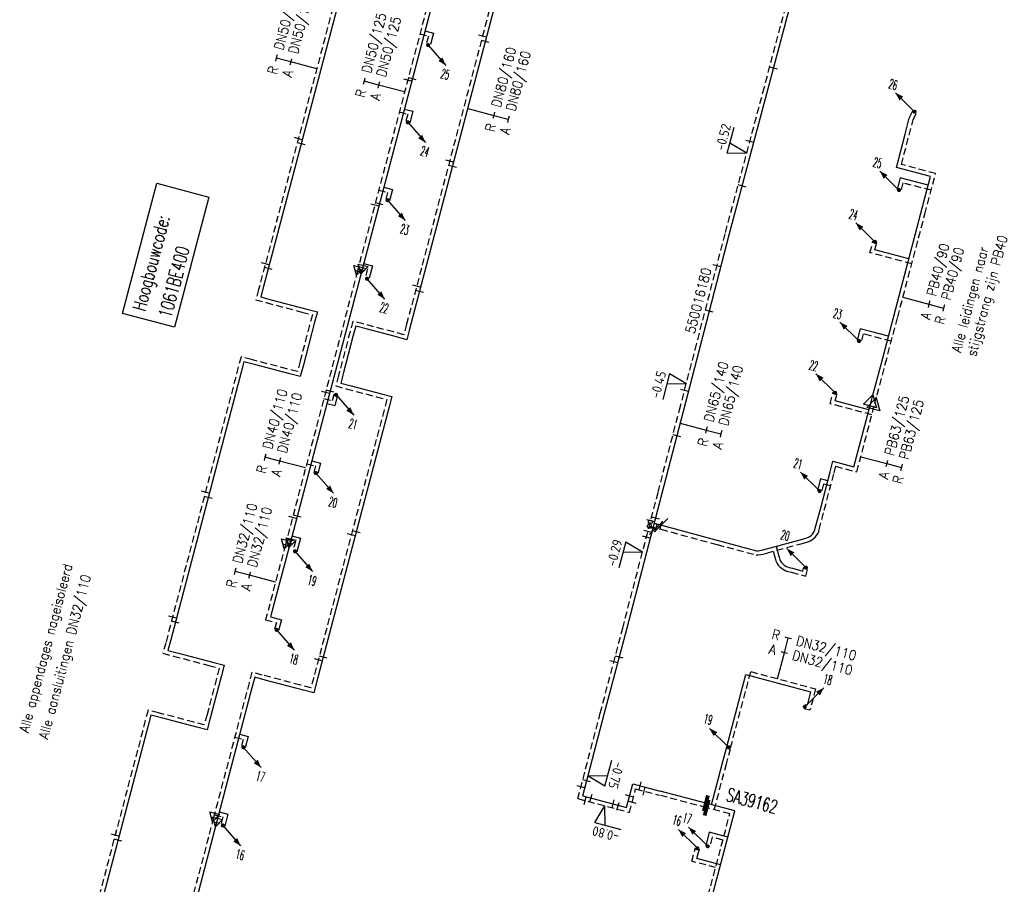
# Model space of a CAD drawing. Header units: millimetres. Extents: x 0 to 118212815, y 0 to 488348790.
# Tile 134 of 143: x 117586673 to 117678135, y 487864536 to 487944799. Entities that reach past the tile are written whole.
import ezdxf
from ezdxf.enums import TextEntityAlignment as Align

# ---------------------------------------------------------------- set-up
doc = ezdxf.new("R2010")
doc.units = ezdxf.units.MM
doc.header["$LTSCALE"] = 200
doc.linetypes.add('HIDDEN2', pattern=[4.7625, 3.175, -1.5875])
for name, color, linetype in [('WW-C-AFSLUITER', 7, 'Continuous'), ('WW-C-hoogbouw', 7, 'Continuous'), ('WW-C-isolatieovergang', 7, 'Continuous'), ('WW-C-mof', 7, 'Continuous'), ('WW-C-stijgstrang', 7, 'Continuous'), ('WW-C-tstuk', 7, 'Continuous'), ('WW-C-VERLOOP', 7, 'Continuous'), ('WW-I-diam', 7, 'Continuous'), ('WW-I-info', 7, 'Continuous'), ('WW-I-NAP', 7, 'Continuous'), ('WW-L-aanvoer', 3, 'Continuous'), ('WW-L-retour', 3, 'HIDDEN2')]:
    doc.layers.add(name, color=color, linetype=linetype)
doc.styles.add('DIN17', font='ROMANS.SHX', dxfattribs={"width": 0.9})
doc.styles.add('ISOCP', font='ISOCP.SHX')

# ---------------------------------------------------------------- blocks, each defined once
blk = doc.blocks.new('LR-mof')
at = {"color": 0, "linetype": 'ByBlock', "lineweight": -2}
blk.add_line((0, -0.75), (0, 0.75), dxfattribs=at)
blk = doc.blocks.new('LR-VERL')
at = {"color": 0, "linetype": 'ByBlock', "lineweight": -2}
blk.add_lwpolyline([(1.08, 0), (-1.08, -1.25), (-1.08, 1.25)], close=True, dxfattribs=at)
blk = doc.blocks.new('LR-hoogb')
at = {"color": 0, "linetype": 'ByBlock', "lineweight": -3}
blk.add_lwpolyline([(-12.5, 5), (12.5, 5), (12.5, -5), (-12.5, -5)], close=True, dxfattribs=at)
at = {"color": 7, "linetype": 'Continuous', "lineweight": -3, "style": 'DIN17', "width": 0.7}
blk.add_text('Hoogbouwcode:', height=2.5, dxfattribs=at).set_placement((-11.15, 1))
at = {"color": 0, "linetype": 'ByBlock', "lineweight": -3, "style": 'DIN17', "width": 0.7}
for tag, p in [('*1', (-11.15, -4)), ('*2', (-11.15, -9))]:
    blk.add_attdef(tag, p, '', height=2.5, dxfattribs=at)
blk = doc.blocks.new('LR-DIAB2')
at = {"color": 0, "linetype": 'Continuous', "lineweight": -3}
blk.add_line((0, 5), (0, 7.8), dxfattribs=at)
at = {"color": 0, "lineweight": -3}
blk.add_line((0, 0), (0, 5), dxfattribs=at)
for points in [[(0.61, 7.8), (0, 7.8), (-0.61, 7.8)], [(0.61, 5), (0, 5), (-0.61, 5)]]:
    blk.add_lwpolyline(points, dxfattribs=at)
at = {"color": 1, "lineweight": -3, "style": 'DIN17', "width": 0.9}
for tag, p in [('*1', (-1.61, 7.8)), ('*2', (-1.61, 5.02))]:
    blk.add_attdef(tag, text='', height=1.8, dxfattribs=at).set_placement(p, align=Align.MIDDLE_RIGHT)
for tag, p in [('*11', (1.61, 7.8)), ('*12', (1.61, 5))]:
    blk.add_attdef(tag, text='', height=1.8, dxfattribs=at).set_placement(p, align=Align.MIDDLE_LEFT)
blk = doc.blocks.new('LR-DIAO2')
at = {"color": 0, "lineweight": -3}
blk.add_line((0, 0), (0, -5), dxfattribs=at)
at = {"color": 0, "linetype": 'Continuous', "lineweight": -3}
blk.add_line((0, -5), (0, -7.8), dxfattribs=at)
at = {"color": 0, "lineweight": -3}
for points in [[(0.61, -5), (0, -5), (-0.61, -5)], [(0.61, -7.8), (0, -7.8), (-0.61, -7.8)]]:
    blk.add_lwpolyline(points, dxfattribs=at)
at = {"color": 1, "lineweight": -3, "style": 'DIN17', "width": 0.9}
for tag, p in [('*1', (-1.61, -5)), ('*2', (-1.61, -7.78))]:
    blk.add_attdef(tag, text='', height=1.8, dxfattribs=at).set_placement(p, align=Align.MIDDLE_RIGHT)
for tag, p in [('*11', (1.61, -5)), ('*12', (1.61, -7.8))]:
    blk.add_attdef(tag, text='', height=1.8, dxfattribs=at).set_placement(p, align=Align.MIDDLE_LEFT)
blk = doc.blocks.new('LR-tsb')
blk.add_circle((0, 0), 0.375)
blk = doc.blocks.new('nap2')
at = {"color": 0, "linetype": 'Continuous', "lineweight": -3}
for p, q in [((1, 3.5), (-4, 3.5)), ((-1, 3.5), (0, 0)), ((1, 3.5), (0, 0))]:
    blk.add_line(p, q, dxfattribs=at)
at = {"color": 0, "linetype": 'Continuous', "lineweight": -3, "style": 'ISOCP'}
for tag, p in [('*1', (-1.5, 5)), ('*2', (-4, 1.5))]:
    blk.add_attdef(tag, text='', height=1.8, dxfattribs=at).set_placement(p, align=Align.MIDDLE)
blk = doc.blocks.new('nap1')
at = {"color": 0, "linetype": 'Continuous', "lineweight": -3}
for p, q in [((-1, 3.5), (0, 0)), ((-1, 3.5), (4, 3.5)), ((1, 3.5), (0, 0))]:
    blk.add_line(p, q, dxfattribs=at)
at = {"color": 0, "linetype": 'Continuous', "lineweight": -3, "style": 'ISOCP'}
for tag, p in [('*1', (1.7, 5)), ('*2', (4, 1.5))]:
    blk.add_attdef(tag, text='', height=1.8, dxfattribs=at).set_placement(p, align=Align.MIDDLE)
blk = doc.blocks.new('LR-isoov')
at = {"color": 0, "linetype": 'ByBlock', "lineweight": -2}
blk.add_line((0.87, 1.5), (-0.87, -1.5), dxfattribs=at)
blk = doc.blocks.new('LR-styg')
at = {"color": 0, "lineweight": -3}
blk.add_line((0, 0), (2.5, 4.33), dxfattribs=at)
at = {"color": 0, "lineweight": -3, "const_width": 0.375}
blk.add_lwpolyline([(-0.19, 0, 1), (0.19, 0, 1)], format="xyb", close=True, dxfattribs=at)
at = {"color": 0, "lineweight": -3}
blk.add_solid([(2.5, 4.33), (1.32, 3.28), (2.18, 2.78)], dxfattribs=at)
at = {"color": 7, "linetype": 'ByBlock', "lineweight": -2, "style": 'DIN17', "width": 0.5}
blk.add_attdef('*1', text='', height=1.8, dxfattribs=at).set_placement((0, -2.5), align=Align.MIDDLE)
blk = doc.blocks.new('LR-AFS')
at = {"color": 0, "lineweight": -3, "const_width": 0.7}
blk.add_lwpolyline([(0, -1.5), (0, 1.5)], dxfattribs=at)
at = {"color": 7, "linetype": 'ByBlock', "lineweight": -2, "style": 'DIN17', "width": 0.9}
blk.add_attdef('*1', text='', height=2.5, dxfattribs=at).set_placement((0, 5), align=Align.MIDDLE)
at = {"color": 0, "linetype": 'ByBlock', "lineweight": -2, "style": 'DIN17', "width": 0.3, "flags": 1}
for tag, p in [('*2', (2.5, 1.5)), ('OCODE', (-7.5, -2.5)), ('NCODE', (-2.5, -2.5)), ('BC', (2.5, -2.5)), ('RK', (7.5, -2.5)), ('ST', (-7.5, -5)), ('VCODE', (-2.5, -5)), ('NIVO', (2.5, -5)), ('IMM', (7.5, -5)), ('FABR', (-7.5, -7.5)), ('TYPE', (-2.5, -7.5)), ('OPBOUW', (2.5, -7.5)), ('BEDIEN', (7.5, -7.5)), ('VERTR', (-7.5, -10)), ('OPBLEN', (-2.5, -10)), ('HULPST', (2.5, -10)), ('VERLSP', (7.5, -10)), ('DEKM', (-7.5, -12.5)), ('PDATUM', (-2.5, -12.5)), ('OPM', (2.5, -12.5)), ('BORD', (7.5, -12.5)), ('BORDL', (-7.5, -15)), ('BORDX', (-2.5, -15)), ('BORDY', (2.5, -15)), ('BORDZ', (7.5, -15))]:
    blk.add_attdef(tag, text='', height=1.8, dxfattribs=at).set_placement(p, align=Align.MIDDLE)
blk = doc.blocks.new('LR-hyp')
at = {"color": 7, "linetype": 'ByBlock', "lineweight": -3, "style": 'DIN17', "width": 0.9}
blk.add_attdef('*1', text='', height=1.8, dxfattribs=at).set_placement((0, 0), align=Align.MIDDLE)
at = {"color": 7, "linetype": 'ByBlock', "lineweight": -2, "style": 'DIN17', "width": 0.9, "flags": 1}
blk.add_attdef('*2', text='', height=1.8, dxfattribs=at).set_placement((0, -5), align=Align.MIDDLE)

msp = doc.modelspace()

# ---------------------------------------------------------------- linework, layer by layer
at = {"layer": 'WW-L-aanvoer'}
for p, q in [((117618945, 487956504), (117609333, 487920025)), ((117632993, 487954413), (117622888, 487916060)), ((117626114, 487950588), (117618476, 487921602)), ((117624313, 487943754), (117625102, 487943546)), ((117625102, 487943546), (117624822, 487942483)), ((117622402, 487936503), (117623183, 487936297)), ((117623183, 487936297), (117622901, 487935226)), ((117668924, 487934176), (117669311, 487935644)), ((117669311, 487935644), (117669627, 487936333)), ((117668106, 487931082), (117668924, 487934176)), ((117670697, 487930398), (117668106, 487931082)), ((117670389, 487926850), (117671287, 487930250)), ((117671287, 487930250), (117670697, 487930398)), ((117620490, 487929245), (117621296, 487929032)), ((117668450, 487930112), (117668168, 487929038)), ((117671069, 487929424), (117668450, 487930112)), ((117621296, 487929032), (117621023, 487927997)), ((117667865, 487917292), (117670389, 487926850)), ((117666118, 487923434), (117666301, 487924130)), ((117669269, 487922607), (117666118, 487923434)), ((117618623, 487922160), (117619447, 487921943)), ((117619447, 487921943), (117619144, 487920790)), ((117618476, 487921602), (117611784, 487896202)), ((117609333, 487920025), (117609079, 487919058)), ((117609079, 487919058), (117610046, 487918803)), ((117610046, 487918803), (117613355, 487917931)), ((117613355, 487917931), (117614322, 487917676)), ((117614322, 487917676), (117614067, 487916709)), ((117614067, 487916709), (117612992, 487912628)), ((117666712, 487912923), (117667865, 487917292)), ((117617883, 487916345), (117617628, 487915378)), ((117618850, 487916090), (117617883, 487916345)), ((117621666, 487915348), (117618850, 487916090)), ((117622888, 487916060), (117622633, 487915093)), ((117664747, 487916096), (117664463, 487915014)), ((117665839, 487915809), (117664747, 487916096)), ((117667368, 487915406), (117665839, 487915809)), ((117617628, 487915378), (117616747, 487912033)), ((117622633, 487915093), (117621666, 487915348)), ((117607507, 487913039), (117607252, 487912072)), ((117608473, 487912785), (117607507, 487913039)), ((117611770, 487911916), (117608473, 487912785)), ((117665952, 487910058), (117666712, 487912923)), ((117607252, 487912072), (117600703, 487887218)), ((117612737, 487911661), (117611770, 487911916)), ((117612992, 487912628), (117612737, 487911661)), ((117616747, 487912033), (117616492, 487911066)), ((117616492, 487911066), (117617459, 487910811)), ((117617459, 487910811), (117620280, 487910068)), ((117620280, 487910068), (117621247, 487909813)), ((117662416, 487909419), (117662597, 487910111)), ((117665794, 487909461), (117665952, 487910058)), ((117615203, 487909178), (117615988, 487908971)), ((117615988, 487908971), (117616240, 487909928)), ((117621247, 487909813), (117620992, 487908846)), ((117663104, 487909238), (117662416, 487909419)), ((117665564, 487908590), (117663104, 487909238)), ((117664163, 487903284), (117665794, 487909461)), ((117620992, 487908846), (117614253, 487883270)), ((117613800, 487903855), (117614618, 487903640)), ((117614618, 487903640), (117614361, 487902665)), ((117661950, 487902841), (117662197, 487903802)), ((117662197, 487903802), (117664163, 487903284)), ((117661049, 487899361), (117661950, 487902841)), ((117661073, 487902172), (117660791, 487901096)), ((117661732, 487902000), (117661073, 487902172)), ((117660576, 487897583), (117661049, 487899361)), ((117646418, 487897837), (117651554, 487896436)), ((117660390, 487897122), (117660485, 487897293)), ((117660485, 487897293), (117660529, 487897413)), ((117660529, 487897413), (117660576, 487897583)), ((117611963, 487896883), (117612758, 487896674)), ((117612758, 487896674), (117612423, 487895405)), ((117651554, 487896436), (117655128, 487895492)), ((117655959, 487895656), (117659167, 487896524)), ((117659167, 487896524), (117659806, 487896696)), ((117659806, 487896696), (117659933, 487896746)), ((117659933, 487896746), (117660047, 487896817)), ((117660047, 487896817), (117660181, 487896918)), ((117660181, 487896918), (117660307, 487897026)), ((117660307, 487897026), (117660390, 487897122)), ((117611784, 487896202), (117609979, 487889354)), ((117655128, 487895492), (117655261, 487895490)), ((117655261, 487895490), (117655411, 487895512)), ((117655411, 487895512), (117655621, 487895556)), ((117655621, 487895556), (117655959, 487895656)), ((117656940, 487895921), (117657193, 487894990)), ((117657193, 487894990), (117657244, 487894796)), ((117657244, 487894796), (117657276, 487894699)), ((117657276, 487894699), (117657312, 487894605)), ((117657312, 487894605), (117657372, 487894499)), ((117657372, 487894499), (117657433, 487894405)), ((117657433, 487894405), (117657553, 487894273)), ((117657553, 487894273), (117657656, 487894187)), ((117657656, 487894187), (117657744, 487894130)), ((117657744, 487894130), (117657880, 487894047)), ((117657880, 487894047), (117657995, 487893997)), ((117657995, 487893997), (117658137, 487893944)), ((117658137, 487893944), (117658447, 487893869)), ((117658447, 487893869), (117659425, 487893612)), ((117659425, 487893612), (117659523, 487893986)), ((117609979, 487889354), (117610980, 487889090)), ((117610980, 487889090), (117610721, 487888109)), ((117600703, 487887218), (117600448, 487886251)), ((117600448, 487886251), (117601415, 487885996)), ((117601415, 487885996), (117604710, 487885128)), ((117604710, 487885128), (117605677, 487884873)), ((117605677, 487884873), (117605422, 487883906)), ((117605422, 487883906), (117604348, 487879829)), ((117608506, 487883750), (117608252, 487882783)), ((117609473, 487883495), (117608506, 487883750)), ((117613032, 487882558), (117609473, 487883495)), ((117652346, 487877300), (117654117, 487884006)), ((117654117, 487884006), (117660143, 487882415)), ((117608252, 487882783), (117604955, 487870271)), ((117614253, 487883270), (117613999, 487882303)), ((117613999, 487882303), (117613032, 487882558)), ((117660143, 487882415), (117659810, 487881151)), ((117659810, 487881151), (117659646, 487881193)), ((117598867, 487880239), (117598612, 487879272)), ((117599834, 487879984), (117598867, 487880239)), ((117603126, 487879117), (117599834, 487879984)), ((117598612, 487879272), (117592085, 487854499)), ((117604093, 487878862), (117603126, 487879117)), ((117604348, 487879829), (117604093, 487878862)), ((117607115, 487878470), (117607908, 487878261)), ((117607908, 487878261), (117607631, 487877210)), ((117651920, 487875687), (117652346, 487877300)), ((117650927, 487871922), (117651920, 487875687)), ((117643045, 487871680), (117643620, 487873853)), ((117643620, 487873853), (117646178, 487873177)), ((117638979, 487872755), (117643045, 487871680)), ((117650409, 487872059), (117646179, 487873177)), ((117653101, 487871347), (117650409, 487872059)), ((117605218, 487871270), (117606021, 487871058)), ((117606021, 487871058), (117605728, 487869946)), ((117650999, 487863388), (117653101, 487871347)), ((117604955, 487870271), (117594422, 487830297)), ((117650730, 487869370), (117650399, 487868119)), ((117652459, 487868913), (117650730, 487869370)), ((117649579, 487866939), (117649814, 487867827)), ((117651784, 487866357), (117649579, 487866939))]:
    msp.add_line(p, q, dxfattribs=at)
at = {"layer": 'WW-L-aanvoer', "lineweight": -3}
for p, q in [((117656081, 487937954), (117658370, 487946540)), ((117652604, 487924950), (117656081, 487937954)), ((117649780, 487914059), (117652604, 487924950)), ((117648324, 487908472), (117649780, 487914059)), ((117646344, 487900841), (117648324, 487908472)), ((117643058, 487888226), (117646344, 487900841)), ((117645617, 487898052), (117646418, 487897837)), ((117640977, 487880332), (117643058, 487888226)), ((117638979, 487872755), (117640977, 487880332))]:
    msp.add_line(p, q, dxfattribs=at)
at = {"layer": 'WW-L-retour'}
for p, q in [((117618674, 487956968), (117608869, 487919754)), ((117632722, 487954877), (117622617, 487916525)), ((117625688, 487950463), (117618050, 487921477)), ((117623849, 487943483), (117624638, 487943275)), ((117624638, 487943275), (117624455, 487942580)), ((117621938, 487936232), (117622719, 487936027)), ((117622719, 487936027), (117622533, 487935322)), ((117669670, 487935516), (117669973, 487936175)), ((117669291, 487934079), (117669670, 487935516)), ((117668571, 487931352), (117669291, 487934079)), ((117670791, 487930766), (117668571, 487931352)), ((117670757, 487926753), (117671753, 487930525)), ((117671753, 487930525), (117670791, 487930766)), ((117668721, 487929648), (117668535, 487928941)), ((117671340, 487928960), (117668721, 487929648)), ((117620026, 487928974), (117620832, 487928762)), ((117620832, 487928762), (117620656, 487928094)), ((117668233, 487917195), (117670757, 487926753)), ((117665654, 487923163), (117665933, 487924227)), ((117669540, 487922143), (117665654, 487923163)), ((117618050, 487921477), (117611358, 487896080)), ((117618159, 487921889), (117618983, 487921672)), ((117618983, 487921672), (117618776, 487920887)), ((117608869, 487919754), (117608614, 487918787)), ((117608614, 487918787), (117609581, 487918532)), ((117609581, 487918532), (117612891, 487917660)), ((117612891, 487917660), (117613858, 487917406)), ((117613858, 487917406), (117613603, 487916439)), ((117613603, 487916439), (117612721, 487913092)), ((117617612, 487916809), (117617358, 487915842)), ((117618579, 487916554), (117617612, 487916809)), ((117621395, 487915812), (117618579, 487916554)), ((117622617, 487916525), (117622362, 487915558)), ((117667079, 487912826), (117668233, 487917195)), ((117617358, 487915842), (117616283, 487911763)), ((117622362, 487915558), (117621395, 487915812)), ((117665018, 487915632), (117664830, 487914918)), ((117665742, 487915441), (117665018, 487915632)), ((117667638, 487914942), (117665742, 487915441)), ((117607236, 487913504), (117606981, 487912537)), ((117608203, 487913249), (117607236, 487913504)), ((117611499, 487912380), (117608203, 487913249)), ((117612721, 487913092), (117612466, 487912125)), ((117666319, 487909961), (117667079, 487912826)), ((117606981, 487912537), (117600239, 487886947)), ((117612466, 487912125), (117611499, 487912380)), ((117616283, 487911763), (117616028, 487910796)), ((117615717, 487909436), (117615872, 487910025)), ((117616028, 487910796), (117616995, 487910541)), ((117616995, 487910541), (117619816, 487909798)), ((117661952, 487909148), (117662230, 487910208)), ((117614932, 487909643), (117615717, 487909436)), ((117619816, 487909798), (117620783, 487909543)), ((117620783, 487909543), (117620528, 487908576)), ((117663007, 487908871), (117661952, 487909148)), ((117664433, 487902820), (117666109, 487909165)), ((117666109, 487909165), (117666319, 487909961)), ((117620528, 487908576), (117613983, 487883734)), ((117665834, 487908126), (117663007, 487908871)), ((117613336, 487903584), (117614153, 487903369)), ((117614153, 487903369), (117613993, 487902762)), ((117661416, 487899265), (117662318, 487902746)), ((117662318, 487902746), (117662470, 487903337)), ((117662470, 487903337), (117664433, 487902820)), ((117661345, 487901708), (117661159, 487901000)), ((117662004, 487901535), (117661345, 487901708)), ((117660943, 487897483), (117661416, 487899265)), ((117646246, 487897493), (117651456, 487896069)), ((117660832, 487897135), (117660891, 487897298)), ((117660891, 487897298), (117660943, 487897483)), ((117611499, 487896613), (117612294, 487896403)), ((117612294, 487896403), (117612056, 487895502)), ((117659266, 487896157), (117659925, 487896334)), ((117659925, 487896334), (117660104, 487896405)), ((117660104, 487896405), (117660263, 487896503)), ((117660263, 487896503), (117660419, 487896622)), ((117660419, 487896622), (117660577, 487896757)), ((117660577, 487896757), (117660703, 487896904)), ((117660703, 487896904), (117660832, 487897135)), ((117611358, 487896080), (117609515, 487889083)), ((117651456, 487896069), (117655075, 487895113)), ((117656062, 487895290), (117659266, 487896157)), ((117656673, 487895455), (117656826, 487894891)), ((117655075, 487895113), (117655286, 487895109)), ((117655286, 487895109), (117655478, 487895138)), ((117655478, 487895138), (117655714, 487895187)), ((117655714, 487895187), (117656062, 487895290)), ((117656826, 487894891), (117656880, 487894689)), ((117656880, 487894689), (117656918, 487894572)), ((117656918, 487894572), (117656967, 487894443)), ((117656967, 487894443), (117657047, 487894303)), ((117657047, 487894303), (117657130, 487894172)), ((117657130, 487894172), (117657290, 487893997)), ((117657290, 487893997), (117657430, 487893881)), ((117657430, 487893881), (117657542, 487893808)), ((117657542, 487893808), (117657697, 487893714)), ((117657697, 487893714), (117657834, 487893647)), ((117657834, 487893647), (117658028, 487893579)), ((117658028, 487893579), (117658357, 487893500)), ((117659696, 487893147), (117659891, 487893889)), ((117658357, 487893500), (117659696, 487893147)), ((117609515, 487889083), (117610515, 487888820)), ((117610515, 487888820), (117610354, 487888206)), ((117600239, 487886947), (117599984, 487885980)), ((117599984, 487885980), (117600951, 487885725)), ((117600951, 487885725), (117604246, 487884857)), ((117604246, 487884857), (117605213, 487884602)), ((117605213, 487884602), (117604958, 487883635)), ((117604958, 487883635), (117604077, 487880293)), ((117608236, 487884214), (117607981, 487883247)), ((117609203, 487883959), (117608236, 487884214)), ((117612761, 487883022), (117609203, 487883959)), ((117613983, 487883734), (117613728, 487882767)), ((117652713, 487877202), (117654582, 487884277)), ((117654582, 487884277), (117660608, 487882685)), ((117607981, 487883247), (117604685, 487870739)), ((117613728, 487882767), (117612761, 487883022)), ((117660608, 487882685), (117660081, 487880690)), ((117660081, 487880690), (117659552, 487880825)), ((117598597, 487880703), (117598342, 487879736)), ((117599564, 487880449), (117598597, 487880703)), ((117602856, 487879581), (117599564, 487880449)), ((117604077, 487880293), (117603823, 487879326)), ((117598342, 487879736), (117591621, 487854229)), ((117603823, 487879326), (117602856, 487879581)), ((117606651, 487878199), (117607443, 487877990)), ((117607443, 487877990), (117607263, 487877306)), ((117652288, 487875590), (117652713, 487877202)), ((117651197, 487871457), (117652288, 487875590)), ((117643316, 487871216), (117643890, 487873389)), ((117643890, 487873389), (117646081, 487872810)), ((117650486, 487871645), (117646081, 487872810)), ((117638514, 487872485), (117643316, 487871216)), ((117652637, 487871077), (117650486, 487871645)), ((117604685, 487870739), (117594166, 487830816)), ((117604754, 487870999), (117605557, 487870788)), ((117605557, 487870788), (117605360, 487870043)), ((117650632, 487863485), (117652637, 487871077)), ((117651000, 487868905), (117650767, 487868022)), ((117651994, 487868643), (117651000, 487868905)), ((117649115, 487866669), (117649446, 487867924)), ((117651319, 487866087), (117649115, 487866669))]:
    msp.add_line(p, q, dxfattribs=at)
at = {"layer": 'WW-L-retour', "lineweight": -3}
for p, q in [((117655714, 487938053), (117658003, 487946637)), ((117652237, 487925046), (117655714, 487938053)), ((117649412, 487914154), (117652237, 487925046)), ((117647956, 487908567), (117649412, 487914154)), ((117645976, 487900937), (117647956, 487908567)), ((117642691, 487888322), (117645976, 487900937)), ((117645154, 487897781), (117646246, 487897493)), ((117640609, 487880429), (117642691, 487888322)), ((117638514, 487872485), (117640609, 487880429))]:
    msp.add_line(p, q, dxfattribs=at)

# ---------------------------------------------------------------- block references
at = {"layer": 'WW-C-AFSLUITER', "linetype": 'Continuous'}
ref = msp.add_blockref('LR-AFS', (117650409, 487872059), dxfattribs=dict(at, xscale=499.9999999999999, yscale=499.9999999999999, zscale=499.9999999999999, rotation=345.1917999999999))
ref.add_attrib('*1', 'SA39162', dxfattribs={"layer": '0', "color": 7, "linetype": 'ByBlock', "lineweight": -2, "height": 1250, "rotation": 345.1918, "style": 'DIN17', "width": 0.65}).set_placement((117654708, 487872290), align=Align.MIDDLE)
at = {"layer": 'WW-C-AFSLUITER', "linetype": 'Continuous', "xscale": 499.9999999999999, "yscale": 499.9999999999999, "zscale": 499.9999999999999, "rotation": 345.1917999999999}
msp.add_blockref('LR-AFS', (117650486, 487871645), dxfattribs=at)
at = {"layer": 'WW-C-hoogbouw', "linetype": 'Continuous'}
ref = msp.add_blockref('LR-hoogb', (117600233, 487922931), dxfattribs=dict(at, xscale=500.0000000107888, yscale=499.9999999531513, zscale=500, rotation=75.23882126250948))
ref.add_attrib('*1', '1061BE400', (117600747, 487917031), dxfattribs={"layer": '0', "color": 7, "linetype": 'ByBlock', "lineweight": -3, "height": 1250, "rotation": 75.23882, "style": 'DIN17', "width": 0.7})
at = {"layer": 'WW-C-isolatieovergang', "linetype": 'Continuous', "xscale": 499.9999999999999, "yscale": 499.9999999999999, "zscale": 499.9999999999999, "rotation": 165.1949}
for p in [(117645802, 487897610), (117646264, 487897878)]:
    msp.add_blockref('LR-isoov', p, dxfattribs=at)
at = {"layer": 'WW-C-mof', "linetype": 'Continuous'}
for p, xscale, yscale, zscale, rotation in [((117629662, 487943264), 499.9999999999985, 499.9999999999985, 499.9999999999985, 75.23879999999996), ((117629929, 487942783), 499.9999999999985, 499.9999999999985, 499.9999999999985, 75.23879999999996), ((117623142, 487939309), 500.0000000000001, 500.0000000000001, 500.0000000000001, 75.23880000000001), ((117622713, 487939174), 500.0000000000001, 500.0000000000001, 500.0000000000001, 75.23880000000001), ((117612553, 487933754), 500.0000000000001, 500.0000000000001, 500.0000000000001, 75.23880000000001), ((117612822, 487933264), 500.0000000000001, 500.0000000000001, 500.0000000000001, 75.23880000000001), ((117626605, 487931660), 500.0000000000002, 500.0000000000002, 500.0000000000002, 75.23880000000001), ((117626871, 487931179), 500.0000000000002, 500.0000000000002, 500.0000000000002, 75.23880000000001), ((117619657, 487927590), 500.0000000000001, 500.0000000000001, 500.0000000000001, 75.23880000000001), ((117620083, 487927700), 500.0000000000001, 500.0000000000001, 500.0000000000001, 75.23880000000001), ((117609499, 487922146), 500.0000000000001, 500.0000000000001, 500.0000000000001, 75.23880000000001), ((117609773, 487921694), 500.0000000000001, 500.0000000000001, 500.0000000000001, 75.23880000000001), ((117623547, 487920056), 500.0000000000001, 500.0000000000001, 500.0000000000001, 75.23880000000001), ((117623814, 487919575), 500.0000000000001, 500.0000000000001, 500.0000000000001, 75.23880000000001), ((117615079, 487910200), 500.0000000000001, 500.0000000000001, 500.0000000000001, 75.23880000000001), ((117615496, 487910310), 500.0000000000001, 500.0000000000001, 500.0000000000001, 75.23880000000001), ((117603923, 487900930), 500.0000000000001, 500.0000000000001, 500.0000000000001, 75.23880000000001), ((117604184, 487900431), 500.0000000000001, 500.0000000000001, 500.0000000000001, 75.23880000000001), ((117612022, 487898597), 500.0000000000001, 500.0000000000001, 500.0000000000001, 75.23880000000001), ((117612445, 487898712), 500.0000000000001, 500.0000000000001, 500.0000000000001, 75.23880000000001), ((117617935, 487897244), 500.0000000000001, 500.0000000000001, 500.0000000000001, 75.23880000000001), ((117617470, 487896970), 500.0000000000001, 500.0000000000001, 500.0000000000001, 75.23880000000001), ((117600864, 487889322), 500.0000000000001, 500.0000000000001, 500.0000000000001, 75.23880000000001), ((117601136, 487888863), 500.0000000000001, 500.0000000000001, 500.0000000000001, 75.23880000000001), ((117614416, 487885378), 500.0000000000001, 500.0000000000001, 500.0000000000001, 75.23880000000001), ((117614873, 487885622), 500.0000000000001, 500.0000000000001, 500.0000000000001, 75.23880000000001), ((117644309, 487873671), 500, 500, 500, 345.1949), ((117644693, 487873177), 500, 500, 500, 345.1949), ((117643323, 487872730), 500, 500, 500, 75.1949), ((117641803, 487872009), 500, 500, 500, 345.1949), ((117642251, 487871768), 500, 500, 500, 345.1949), ((117643562, 487872146), 500, 500, 500, 75.1949), ((117595535, 487869085), 500.0000000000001, 500.0000000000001, 500.0000000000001, 75.23880000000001), ((117595807, 487868624), 500.0000000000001, 500.0000000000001, 500.0000000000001, 75.23880000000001)]:
    msp.add_blockref('LR-mof', p, dxfattribs=dict(at, xscale=xscale, yscale=yscale, zscale=zscale, rotation=rotation))
at = {"layer": 'WW-C-mof', "linetype": 'Continuous', "lineweight": -3}
for p, xscale, yscale, zscale, rotation in [((117656706, 487940298), 500, 500, 500, 75.0712), ((117654494, 487933489), 499.9999999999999, 499.9999999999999, 499.9999999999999, 75.0315), ((117653784, 487929364), 499.9999999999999, 499.9999999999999, 499.9999999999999, 75.0315), ((117651435, 487921955), 499.9999999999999, 499.9999999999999, 499.9999999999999, 75.4605), ((117650733, 487917734), 499.9999999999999, 499.9999999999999, 499.9999999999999, 75.4605), ((117648424, 487910363), 500, 500, 500, 75.3986), ((117647728, 487906175), 499.9999999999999, 499.9999999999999, 499.9999999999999, 75.4505), ((117644886, 487896751), 500, 500, 500, 75.40230000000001), ((117642374, 487885631), 500.0000000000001, 500.0000000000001, 500.0000000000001, 75.2273), ((117641865, 487885190), 500.0000000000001, 500.0000000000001, 500.0000000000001, 75.2273), ((117638801, 487873571), 500.0000000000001, 500.0000000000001, 500.0000000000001, 75.2273), ((117639344, 487874139), 500.0000000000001, 500.0000000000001, 500.0000000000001, 75.2273), ((117639198, 487872304), 500, 500, 500, 345.1949), ((117639742, 487872553), 500, 500, 500, 345.1949)]:
    msp.add_blockref('LR-mof', p, dxfattribs=dict(at, xscale=xscale, yscale=yscale, zscale=zscale, rotation=rotation))
at = {"layer": 'WW-C-mof'}
for p, xscale, yscale, zscale, rotation in [((117618050, 487921477), 375.0000000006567, 375.0000000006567, 375.0000000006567, 255.238799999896), ((117618476, 487921602), 375.0000000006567, 375.0000000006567, 375.0000000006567, 255.238799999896), ((117645280, 487898265), 500, 500, 500, 75.40226305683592), ((117645744, 487898536), 500, 500, 500, 75.40226305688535), ((117646264, 487897878), 500.0000000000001, 500.0000000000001, 500.0000000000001, 344.9481256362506), ((117645028, 487897298), 500, 500, 500, 75.40226305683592), ((117645491, 487897568), 500, 500, 500, 75.40226305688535), ((117645802, 487897610), 500, 500, 500, 345.1948914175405), ((117611358, 487896080), 375.0000000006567, 375.0000000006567, 375.0000000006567, 255.238799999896), ((117611784, 487896202), 375.0000000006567, 375.0000000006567, 375.0000000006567, 255.238799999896), ((117604685, 487870739), 375.0000000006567, 375.0000000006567, 375.0000000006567, 255.238799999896), ((117604955, 487870271), 375.0000000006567, 375.0000000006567, 375.0000000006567, 255.238799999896)]:
    msp.add_blockref('LR-mof', p, dxfattribs=dict(at, xscale=xscale, yscale=yscale, zscale=zscale, rotation=rotation))
at = {"layer": 'WW-C-stijgstrang', "linetype": 'Continuous'}
ref = msp.add_blockref('LR-styg', (117624608, 487942443), dxfattribs=dict(at, xscale=499.9999999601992, yscale=499.9999999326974, zscale=500, rotation=251.1615287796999))
ref.add_attrib('*1', '25', dxfattribs={"layer": '0', "color": 7, "linetype": 'ByBlock', "lineweight": -2, "height": 900, "rotation": 345.23882, "style": 'DIN17', "width": 0.5}).set_placement((117626206, 487939730), align=Align.MIDDLE)
ref = msp.add_blockref('LR-styg', (117669800, 487936254), dxfattribs=dict(at, xscale=499.9999999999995, yscale=499.9999999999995, zscale=499.9999999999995, rotation=75.29565254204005))
ref.add_attrib('*1', '26', dxfattribs={"layer": '0', "color": 1, "linetype": 'ByBlock', "lineweight": -2, "height": 900, "rotation": 345.29565, "style": 'DIN17', "width": 0.5}).set_placement((117667807, 487938780), align=Align.MIDDLE)
ref = msp.add_blockref('LR-styg', (117622717, 487935274), dxfattribs=dict(at, xscale=499.9999999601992, yscale=499.9999999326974, zscale=500, rotation=251.1615287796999))
ref.add_attrib('*1', '24', dxfattribs={"layer": '0', "color": 7, "linetype": 'ByBlock', "lineweight": -2, "height": 900, "rotation": 345.23882, "style": 'DIN17', "width": 0.5}).set_placement((117624315, 487932561), align=Align.MIDDLE)
ref = msp.add_blockref('LR-styg', (117668352, 487928989), dxfattribs=dict(at, xscale=500.0000000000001, yscale=500.0000000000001, zscale=500.0000000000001, rotation=75.29565254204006))
ref.add_attrib('*1', '25', dxfattribs={"layer": '0', "color": 1, "linetype": 'ByBlock', "lineweight": -2, "height": 900, "rotation": 345.29565, "style": 'DIN17', "width": 0.5}).set_placement((117666359, 487931514), align=Align.MIDDLE)
ref = msp.add_blockref('LR-styg', (117620840, 487928046), dxfattribs=dict(at, xscale=499.9999999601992, yscale=499.9999999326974, zscale=500, rotation=251.1615287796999))
ref.add_attrib('*1', '23', dxfattribs={"layer": '0', "color": 7, "linetype": 'ByBlock', "lineweight": -2, "height": 900, "rotation": 345.23882, "style": 'DIN17', "width": 0.5}).set_placement((117622438, 487925332), align=Align.MIDDLE)
ref = msp.add_blockref('LR-styg', (117666118, 487924178), dxfattribs=dict(at, xscale=499.9999999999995, yscale=499.9999999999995, zscale=499.9999999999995, rotation=75.29565254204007))
ref.add_attrib('*1', '24', dxfattribs={"layer": '0', "color": 1, "linetype": 'ByBlock', "lineweight": -2, "height": 900, "rotation": 345.29565, "style": 'DIN17', "width": 0.5}).set_placement((117664124, 487926703), align=Align.MIDDLE)
ref = msp.add_blockref('LR-styg', (117618930, 487920750), dxfattribs=dict(at, xscale=499.9999999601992, yscale=499.9999999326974, zscale=500, rotation=251.1615287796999))
ref.add_attrib('*1', '22', dxfattribs={"layer": '0', "color": 7, "linetype": 'ByBlock', "lineweight": -2, "height": 900, "rotation": 345.23882, "style": 'DIN17', "width": 0.5}).set_placement((117620528, 487918037), align=Align.MIDDLE)
ref = msp.add_blockref('LR-styg', (117664648, 487914965), dxfattribs=dict(at, xscale=499.9999999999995, yscale=499.9999999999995, zscale=499.9999999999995, rotation=75.29565254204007))
ref.add_attrib('*1', '23', dxfattribs={"layer": '0', "color": 1, "linetype": 'ByBlock', "lineweight": -2, "height": 900, "rotation": 345.29565, "style": 'DIN17', "width": 0.5}).set_placement((117662654, 487917490), align=Align.MIDDLE)
ref = msp.add_blockref('LR-styg', (117662415, 487910159), dxfattribs=dict(at, xscale=499.9999999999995, yscale=499.9999999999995, zscale=499.9999999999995, rotation=75.29565254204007))
ref.add_attrib('*1', '22', dxfattribs={"layer": '0', "color": 1, "linetype": 'ByBlock', "lineweight": -2, "height": 900, "rotation": 345.29565, "style": 'DIN17', "width": 0.5}).set_placement((117660421, 487912684), align=Align.MIDDLE)
ref = msp.add_blockref('LR-styg', (117616056, 487909976), dxfattribs=dict(at, xscale=499.9999999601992, yscale=499.9999999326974, zscale=500, rotation=251.1615287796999))
ref.add_attrib('*1', '21', dxfattribs={"layer": '0', "color": 7, "linetype": 'ByBlock', "lineweight": -2, "height": 900, "rotation": 345.23882, "style": 'DIN17', "width": 0.5}).set_placement((117617654, 487907263), align=Align.MIDDLE)
ref = msp.add_blockref('LR-styg', (117660976, 487901047), dxfattribs=dict(at, xscale=499.9999999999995, yscale=499.9999999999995, zscale=499.9999999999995, rotation=75.29565254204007))
ref.add_attrib('*1', '21', dxfattribs={"layer": '0', "color": 1, "linetype": 'ByBlock', "lineweight": -2, "height": 900, "rotation": 345.29565, "style": 'DIN17', "width": 0.5}).set_placement((117658982, 487903573), align=Align.MIDDLE)
ref = msp.add_blockref('LR-styg', (117614177, 487902714), dxfattribs=dict(at, xscale=499.9999999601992, yscale=499.9999999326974, zscale=500, rotation=251.1615287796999))
ref.add_attrib('*1', '20', dxfattribs={"layer": '0', "color": 7, "linetype": 'ByBlock', "lineweight": -2, "height": 900, "rotation": 345.23882, "style": 'DIN17', "width": 0.5}).set_placement((117615775, 487900000), align=Align.MIDDLE)
ref = msp.add_blockref('LR-styg', (117659708, 487893936), dxfattribs=dict(at, xscale=499.9999999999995, yscale=499.9999999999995, zscale=499.9999999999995, rotation=75.29565254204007))
ref.add_attrib('*1', '20', dxfattribs={"layer": '0', "color": 1, "linetype": 'ByBlock', "lineweight": -2, "height": 900, "rotation": 345.29565, "style": 'DIN17', "width": 0.5}).set_placement((117657790, 487896928), align=Align.MIDDLE)
ref = msp.add_blockref('LR-styg', (117612240, 487895453), dxfattribs=dict(at, xscale=499.9999999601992, yscale=499.9999999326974, zscale=500, rotation=251.1615287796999))
ref.add_attrib('*1', '19', dxfattribs={"layer": '0', "color": 7, "linetype": 'ByBlock', "lineweight": -2, "height": 900, "rotation": 345.23882, "style": 'DIN17', "width": 0.5}).set_placement((117613838, 487892740), align=Align.MIDDLE)
ref = msp.add_blockref('LR-styg', (117610537, 487888157), dxfattribs=dict(at, xscale=499.9999999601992, yscale=499.9999999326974, zscale=500, rotation=251.1615287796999))
ref.add_attrib('*1', '18', dxfattribs={"layer": '0', "color": 7, "linetype": 'ByBlock', "lineweight": -2, "height": 900, "rotation": 345.23882, "style": 'DIN17', "width": 0.5}).set_placement((117612136, 487885444), align=Align.MIDDLE)
ref = msp.add_blockref('LR-styg', (117659599, 487881009), dxfattribs=dict(at, xscale=499.9999999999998, yscale=499.9999999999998, zscale=499.9999999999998, rotation=345.2218340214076))
ref.add_attrib('*1', '18', dxfattribs={"layer": '0', "color": 1, "linetype": 'ByBlock', "lineweight": -2, "height": 900, "rotation": 345.22183, "style": 'DIN17', "width": 0.5}).set_placement((117661748, 487883541), align=Align.MIDDLE)
ref = msp.add_blockref('LR-styg', (117652530, 487877251), dxfattribs=dict(at, xscale=500.0000000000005, yscale=500.0000000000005, zscale=500.0000000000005, rotation=75.20710000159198))
ref.add_attrib('*1', '19', dxfattribs={"layer": '0', "color": 1, "linetype": 'ByBlock', "lineweight": -2, "height": 900, "rotation": 345.2071, "style": 'DIN17', "width": 0.5}).set_placement((117650626, 487879839), align=Align.MIDDLE)
ref = msp.add_blockref('LR-styg', (117607447, 487877258), dxfattribs=dict(at, xscale=499.9999999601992, yscale=499.9999999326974, zscale=500, rotation=251.1615287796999))
ref.add_attrib('*1', '17', dxfattribs={"layer": '0', "color": 7, "linetype": 'ByBlock', "lineweight": -2, "height": 900, "rotation": 345.23882, "style": 'DIN17', "width": 0.5}).set_placement((117609045, 487874545), align=Align.MIDDLE)
ref = msp.add_blockref('LR-styg', (117649630, 487867876), dxfattribs=dict(at, xscale=500.0000000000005, yscale=500.0000000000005, zscale=500.0000000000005, rotation=75.20710000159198))
ref.add_attrib('*1', '16', dxfattribs={"layer": '0', "color": 1, "linetype": 'ByBlock', "lineweight": -2, "height": 900, "rotation": 345.2071, "style": 'DIN17', "width": 0.5}).set_placement((117647726, 487870463), align=Align.MIDDLE)
ref = msp.add_blockref('LR-styg', (117650583, 487868070), dxfattribs=dict(at, xscale=500.0000000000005, yscale=500.0000000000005, zscale=500.0000000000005, rotation=75.20710000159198))
ref.add_attrib('*1', '17', dxfattribs={"layer": '0', "color": 1, "linetype": 'ByBlock', "lineweight": -2, "height": 900, "rotation": 345.2071, "style": 'DIN17', "width": 0.5}).set_placement((117648679, 487870658), align=Align.MIDDLE)
ref = msp.add_blockref('LR-styg', (117605544, 487869994), dxfattribs=dict(at, xscale=499.9999999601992, yscale=499.9999999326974, zscale=500, rotation=251.1615287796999))
ref.add_attrib('*1', '16', dxfattribs={"layer": '0', "color": 7, "linetype": 'ByBlock', "lineweight": -2, "height": 900, "rotation": 345.23882, "style": 'DIN17', "width": 0.5}).set_placement((117607142, 487867281), align=Align.MIDDLE)
at = {"layer": 'WW-C-tstuk', "linetype": 'Continuous', "lineweight": -3, "xscale": 500, "yscale": 500, "zscale": 500, "rotation": 345.1949}
for p in [(117645250, 487898149), (117645154, 487897781)]:
    msp.add_blockref('LR-tsb', p, dxfattribs=at)
at = {"layer": 'WW-C-VERLOOP', "linetype": 'Continuous'}
for p, xscale, yscale, zscale, rotation in [((117618050, 487921477), 375.0000000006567, 375.0000000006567, 375.0000000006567, 255.238799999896), ((117618476, 487921602), 375.0000000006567, 375.0000000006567, 375.0000000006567, 255.238799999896), ((117665794, 487909461), 499.9999999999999, 499.9999999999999, 499.9999999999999, 75.2073), ((117666109, 487909165), 499.9999999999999, 499.9999999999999, 499.9999999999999, 75.2073), ((117611358, 487896080), 375.0000000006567, 375.0000000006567, 375.0000000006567, 255.238799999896), ((117611784, 487896202), 375.0000000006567, 375.0000000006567, 375.0000000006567, 255.238799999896), ((117604685, 487870739), 375.0000000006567, 375.0000000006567, 375.0000000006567, 255.238799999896), ((117604955, 487870271), 375.0000000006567, 375.0000000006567, 375.0000000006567, 255.238799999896)]:
    msp.add_blockref('LR-VERL', p, dxfattribs=dict(at, xscale=xscale, yscale=yscale, zscale=zscale, rotation=rotation))
at = {"layer": 'WW-I-diam', "linetype": 'Continuous'}
for name, p, xscale, yscale, zscale, rotation, values in [('LR-DIAB2', (117614269, 487940248), 500.0000000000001, 500.0000000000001, 500.0000000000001, 75.23882126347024, {'*1': 'R', '*11': 'DN50/125', '*2': 'A', '*12': 'DN50/125'}), ('LR-DIAB2', (117622430, 487938098), 500, 500, 500, 75.23882126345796, {'*1': 'R', '*11': 'DN50/125', '*2': 'A', '*12': 'DN50/125'}), ('LR-DIAO2', (117628288, 487936554), 500, 500, 500, 75.23882125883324, {'*1': 'R', '*11': 'DN80/160', '*2': 'A', '*12': 'DN80/160'}), ('LR-DIAO2', (117668718, 487919030), 499.9999999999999, 499.9999999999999, 499.9999999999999, 75.20725818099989, {'*1': 'A', '*11': 'PB40/90', '*2': 'R', '*12': 'PB40/90'}), ('LR-DIAO2', (117648029, 487907334), 500, 500, 500, 75.45046913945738, {'*1': 'R', '*11': 'DN65/140', '*2': 'A', '*12': 'DN65/140'}), ('LR-DIAB2', (117613231, 487903188), 500, 500, 500, 75.23882126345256, {'*1': 'R', '*11': 'DN40/110', '*2': 'A', '*12': 'DN40/110'}), ('LR-DIAO2', (117664804, 487904224), 499.9999999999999, 499.9999999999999, 499.9999999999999, 75.20725818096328, {'*1': 'A', '*11': 'PB63/125', '*2': 'R', '*12': 'PB63/125'}), ('LR-DIAB2', (117610437, 487892581), 500, 500, 500, 75.23882126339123, {'*1': 'R', '*11': 'DN32/110', '*2': 'A', '*12': 'DN32/110'}), ('LR-DIAB2', (117657063, 487883621), 500, 500, 500, 345.2070999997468, {'*1': 'R', '*11': 'DN32/110', '*2': 'A', '*12': 'DN32/110'})]:
    msp.add_blockref(name, p, dxfattribs=dict(at, xscale=xscale, yscale=yscale, zscale=zscale, rotation=rotation)).add_auto_attribs(values)
at = {"layer": 'WW-I-info', "linetype": 'Continuous', "xscale": 499.9999999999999, "yscale": 499.9999999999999, "zscale": 499.9999999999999, "rotation": 75.46054438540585}
msp.add_blockref('LR-hyp', (117649712, 487918725), dxfattribs=at).add_auto_attribs({'*1': '550016180'})
at = {"layer": 'WW-I-NAP', "linetype": 'Continuous', "lineweight": -3}
ref = msp.add_blockref('nap1', (117654211, 487932432), dxfattribs=dict(at, xscale=500, yscale=500, zscale=500, rotation=75.03152448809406))
ref.add_attrib('*1', '-0.52', dxfattribs={"layer": '0', "color": 1, "linetype": 'Continuous', "lineweight": -3, "height": 900, "rotation": 75.03152, "style": 'ISOCP'}).set_placement((117652016, 487933899), align=Align.MIDDLE)
ref = msp.add_blockref('nap2', (117648598, 487911031), dxfattribs=dict(at, xscale=500, yscale=500, zscale=500, rotation=75.39862236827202))
ref.add_attrib('*1', '-0.45', dxfattribs={"layer": '0', "color": 1, "linetype": 'Continuous', "lineweight": -3, "height": 900, "rotation": 75.39862, "style": 'ISOCP'}).set_placement((117645990, 487910935), align=Align.MIDDLE)
ref = msp.add_blockref('nap2', (117644536, 487895407), dxfattribs=dict(at, xscale=500.0000000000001, yscale=500.0000000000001, zscale=500.0000000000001, rotation=75.4022630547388))
ref.add_attrib('*1', '-0.29', dxfattribs={"layer": '0', "color": 1, "linetype": 'Continuous', "lineweight": -3, "height": 900, "rotation": 75.40226, "style": 'ISOCP'}).set_placement((117641928, 487895311), align=Align.MIDDLE)
ref = msp.add_blockref('nap2', (117639472, 487874562), dxfattribs=dict(at, xscale=500, yscale=500, zscale=500, rotation=255.2273307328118))
ref.add_attrib('*1', '-0.75', dxfattribs={"layer": '0', "color": 1, "linetype": 'Continuous', "lineweight": -3, "height": 900, "rotation": 255.22733, "style": 'ISOCP'}).set_placement((117642080, 487874649), align=Align.MIDDLE)
ref = msp.add_blockref('nap2', (117641019, 487871823), dxfattribs=dict(at, xscale=499.9999999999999, yscale=499.9999999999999, zscale=499.9999999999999, rotation=165.1948914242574))
ref.add_attrib('*1', '-0.80', dxfattribs={"layer": '0', "color": 1, "linetype": 'Continuous', "lineweight": -3, "height": 900, "rotation": 165.19489, "style": 'ISOCP'}).set_placement((117641105, 487869214), align=Align.MIDDLE)

# ---------------------------------------------------------------- texts
at = {"layer": 'WW-I-info', "style": 'DIN17', "width": 0.9}
for s, rotation, p in [('Alle leidingen naar ', 75.16041, (117674086, 487913843)), ('stijgstrang zijn PB40', 75.16041, (117675495, 487913470)), ('Alle appendages nageisoleerd', 75.23882, (117587473, 487878547)), ('Alle aansluitingen DN32/110', 75.23882, (117589293, 487877940))]:
    msp.add_text(s, height=900, rotation=rotation, dxfattribs=at).set_placement(p)

doc.saveas('drawing.dxf')
